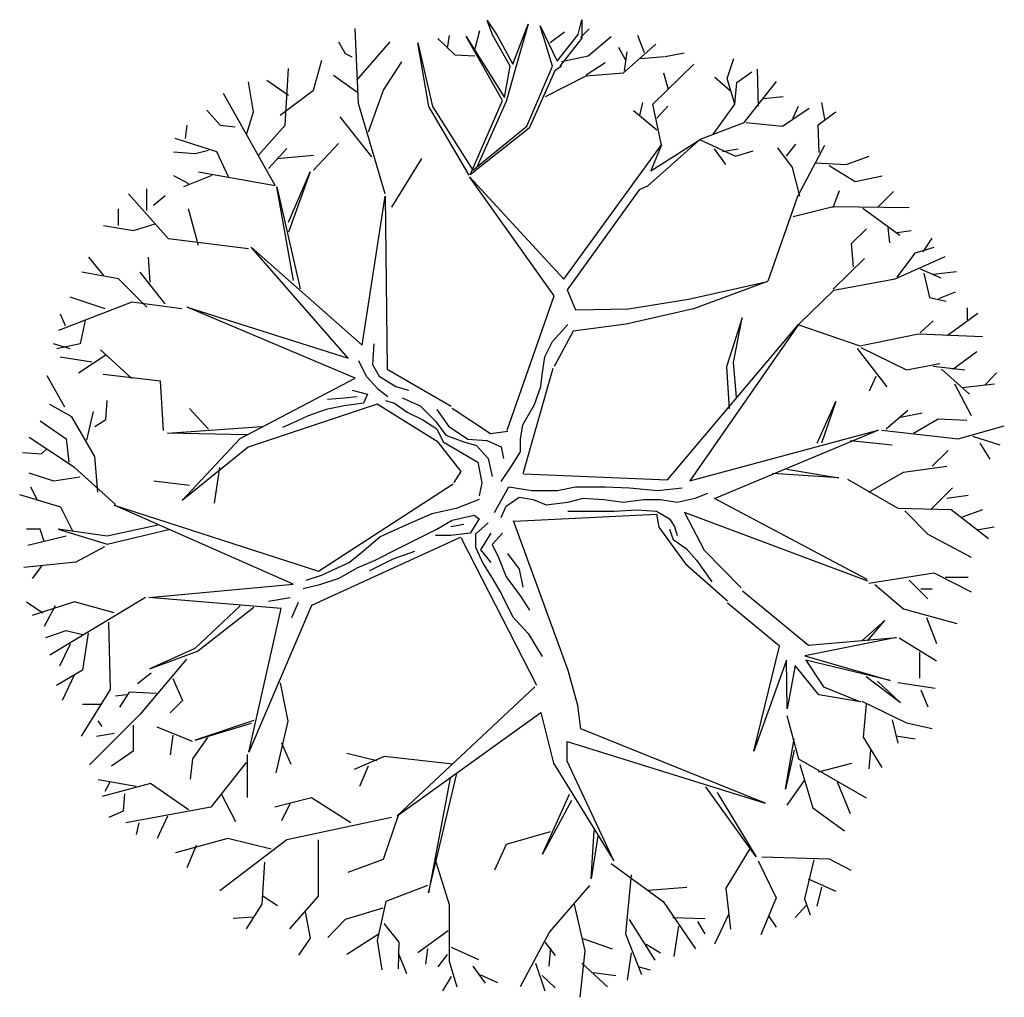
# Model space of a CAD drawing. Extents: x -1.9 to 20.9, y 2.3 to 17.
# Tile 6 of 12: x 9.7 to 13.3, y 2.5 to 6. Entities that reach past the tile are written whole.
import ezdxf

# ---------------------------------------------------------------- set-up
doc = ezdxf.new("R2010")
doc.units = 0
doc.header["$MEASUREMENT"] = 0
doc.layers.get('0').update_dxf_attribs({"linetype": 'CONTINUOUS'})

msp = doc.modelspace()

# ---------------------------------------------------------------- linework, layer by layer
for p, q in [((11.397, 6.0191), (11.4317, 5.9671)), ((11.4178, 5.9636), (11.397, 6.0191)), ((11.7275, 5.9682), (11.7408, 6.0217)), ((11.7408, 6.0217), (11.7408, 5.9549)), ((10.9285, 5.7164), (10.9164, 5.9893)), ((11.4905, 5.8596), (11.5459, 6.0052)), ((11.5459, 6.0052), (11.5009, 5.8492)), ((11.5895, 5.9994), (11.6518, 5.8703)), ((11.634, 5.8525), (11.5895, 5.9994)), ((11.7364, 5.9567), (11.7676, 5.9879)), ((11.2169, 5.9532), (11.2793, 5.8943)), ((11.2585, 5.9636), (11.2516, 5.9185)), ((11.3208, 5.9601), (11.4594, 5.7383)), ((11.4524, 5.7279), (11.3208, 5.9601)), ((11.3693, 5.9809), (11.352, 5.9151)), ((11.4801, 5.8527), (11.4178, 5.9636)), ((11.4317, 5.9671), (11.4905, 5.8596)), ((11.6256, 5.9393), (11.6775, 5.9775)), ((11.6518, 5.8703), (11.7275, 5.9682)), ((11.7408, 5.9549), (11.6607, 5.8525)), ((11.7641, 5.8908), (11.8472, 5.9601)), ((11.9685, 5.9012), (11.9442, 5.9636)), ((10.8558, 5.9408), (10.88, 5.8984)), ((10.9225, 5.8013), (11.0437, 5.9408)), ((11.1446, 5.9371), (11.198, 5.7056)), ((11.1846, 5.7056), (11.1446, 5.9371)), ((11.8749, 5.922), (11.8992, 5.877)), ((11.8923, 5.8284), (12.01, 5.9324)), ((10.88, 5.8984), (10.9043, 5.8862)), ((11.2793, 5.8943), (11.352, 5.8908)), ((11.6672, 5.87), (11.7641, 5.8908)), ((11.8957, 5.8354), (11.9061, 5.9047)), ((11.9546, 5.8804), (12.0412, 5.8874)), ((12.0446, 5.8874), (12.1139, 5.9012)), ((12.2697, 5.8076), (12.294, 5.8804)), ((10.6618, 5.6376), (10.674, 5.8438)), ((10.7649, 5.7649), (10.7952, 5.8741)), ((11.0194, 5.7649), (11.0861, 5.868)), ((11.4594, 5.7383), (11.4801, 5.8527)), ((11.5009, 5.8492), (11.4663, 5.7245)), ((11.5406, 5.6343), (11.634, 5.8525)), ((11.6672, 5.8527), (11.6429, 5.8354)), ((11.7572, 5.8215), (11.8265, 5.8666)), ((11.9996, 5.7141), (12.1485, 5.8596)), ((12.384, 5.7071), (12.3806, 5.8423)), ((10.8376, 5.8195), (10.9225, 5.7589)), ((11.6429, 5.8354), (11.5494, 5.6274)), ((11.6083, 5.7418), (11.7572, 5.818)), ((11.7572, 5.818), (11.8923, 5.8284)), ((12.0377, 5.8284), (12.055, 5.7695)), ((12.2801, 5.7626), (12.2247, 5.8111)), ((12.2975, 5.7141), (12.2697, 5.8076)), ((12.3044, 5.7938), (12.3598, 5.8319)), ((10.5467, 5.6861), (10.5285, 5.7953)), ((10.5952, 5.8013), (10.674, 5.7467)), ((12.2975, 5.7141), (12.3044, 5.7938)), ((12.3321, 5.6482), (12.4498, 5.7973)), ((10.6255, 5.4192), (10.4376, 5.7528)), ((10.6436, 5.674), (10.7649, 5.7649)), ((10.9649, 5.6133), (11.0194, 5.7649)), ((12.4014, 5.7349), (12.4741, 5.7418)), ((11.0255, 5.3889), (10.9285, 5.7164)), ((11.3315, 5.4562), (11.1846, 5.7056)), ((11.198, 5.7056), (11.3448, 5.4741)), ((11.3347, 5.4576), (11.4524, 5.7279)), ((11.4663, 5.7245), (11.3589, 5.4853)), ((11.9525, 5.6736), (11.9626, 5.7209)), ((12.0308, 5.5651), (11.9996, 5.7141)), ((12.0133, 5.6635), (12.0538, 5.7074)), ((12.2178, 5.6032), (12.2975, 5.7141)), ((12.4706, 5.6344), (12.5676, 5.7002)), ((12.5087, 5.6621), (12.5295, 5.7071)), ((12.6245, 5.6601), (12.6144, 5.7209)), ((10.377, 5.6922), (10.4254, 5.6376)), ((10.5224, 5.6072), (10.5467, 5.6861)), ((10.977, 5.5223), (10.8618, 5.6679)), ((12.0133, 5.6195), (11.9289, 5.6905)), ((12.6009, 5.6398), (12.665, 5.6871)), ((10.3042, 5.6376), (10.2982, 5.5891)), ((10.4254, 5.6376), (10.48, 5.6315)), ((10.5649, 5.5284), (10.6618, 5.6376)), ((11.5494, 5.6274), (11.3347, 5.4576)), ((11.3448, 5.4741), (11.5406, 5.6343)), ((12.1693, 5.5858), (12.3321, 5.6482)), ((12.339, 5.6482), (12.4706, 5.6344)), ((12.6042, 5.5385), (12.6009, 5.6398)), ((10.4133, 5.5405), (10.2618, 5.5891)), ((10.6012, 5.4799), (10.6679, 5.5527)), ((10.7649, 5.4738), (10.8558, 5.5709)), ((11.6752, 5.0775), (12.031, 5.5664)), ((12.1681, 5.5835), (11.9796, 5.4163)), ((11.9924, 5.472), (12.1681, 5.5835)), ((12.031, 5.5664), (11.9924, 5.472)), ((12.1686, 5.5858), (12.3003, 5.5249)), ((12.4523, 5.5553), (12.5063, 5.4844)), ((12.486, 5.5249), (12.5198, 5.5689)), ((12.5266, 5.3796), (12.6245, 5.5655)), ((10.2557, 5.5405), (10.3345, 5.5345)), ((10.3345, 5.5345), (10.383, 5.5466)), ((10.4558, 5.4496), (10.4133, 5.5405)), ((10.6315, 5.5163), (10.7649, 5.5284)), ((12.2227, 5.552), (12.2632, 5.4945)), ((12.253, 5.5418), (12.3104, 5.552)), ((12.3003, 5.5249), (12.3645, 5.5452)), ((12.7022, 5.4945), (12.7866, 5.5249)), ((11.0497, 5.3404), (11.1588, 5.5163)), ((12.5063, 5.4844), (12.5333, 5.3796)), ((12.5907, 5.5013), (12.7022, 5.4945)), ((12.6414, 5.4911), (12.7359, 5.4337)), ((10.2557, 5.4556), (10.3103, 5.4253)), ((10.3951, 5.4556), (10.2921, 5.4132)), ((10.3467, 5.4678), (10.6255, 5.4192)), ((10.7527, 5.4678), (10.674, 5.2494)), ((10.674, 5.2858), (10.7527, 5.4678)), ((11.3323, 5.4506), (11.6752, 5.0775)), ((11.6409, 5.0174), (11.3323, 5.4506)), ((12.7359, 5.4337), (12.8339, 5.454)), ((10.6315, 5.4132), (10.7164, 5.0432)), ((10.6921, 5.0735), (10.6315, 5.4132)), ((11.9796, 5.4163), (11.9495, 5.4034)), ((10.2376, 5.2252), (10.0921, 5.3889)), ((10.1588, 5.3283), (10.1588, 5.4071)), ((10.183, 5.3465), (10.2254, 5.3828)), ((10.942, 4.8374), (11.0257, 5.3796)), ((11.0257, 5.3796), (11.0329, 4.7501)), ((11.9495, 5.4034), (11.6881, 5.0389)), ((12.4185, 5.0721), (12.5266, 5.3796)), ((12.6549, 5.3391), (12.6785, 5.3999)), ((12.817, 5.3391), (12.8744, 5.3965)), ((12.5097, 5.3053), (12.6549, 5.3425)), ((12.6549, 5.3425), (12.9318, 5.3391)), ((10.0557, 5.2737), (10.0557, 5.3343)), ((10.3467, 5.2009), (10.3103, 5.3343)), ((12.763, 5.3357), (12.898, 5.2377)), ((10.0012, 5.2737), (10.1103, 5.2555)), ((10.1103, 5.2555), (10.1891, 5.2797)), ((12.7224, 5.2073), (12.7765, 5.2614)), ((12.8541, 5.2648), (12.8609, 5.2107)), ((12.8879, 5.2479), (12.9386, 5.2546)), ((10.5285, 5.1888), (10.2376, 5.2252)), ((12.7292, 5.1228), (12.7224, 5.2073)), ((12.9824, 5.1769), (13.0162, 5.2276)), ((9.9466, 5.1584), (10.0012, 5.0917)), ((10.1709, 5.0675), (10.1648, 5.1584)), ((10.5384, 5.1941), (10.942, 4.8374)), ((10.8911, 4.7901), (10.5384, 5.1941)), ((12.8811, 5.0789), (13.0635, 5.16)), ((12.8879, 5.0857), (12.9554, 5.1735)), ((12.9554, 5.1735), (13.023, 5.1938)), ((12.6549, 5.0417), (12.7697, 5.1532)), ((10.0557, 5.0796), (9.9224, 5.1039)), ((10.2254, 4.9886), (10.1345, 5.1039)), ((12.9723, 5.1161), (13.0466, 5.0823)), ((12.9858, 5.0992), (13.0061, 5.0113)), ((13.0196, 5.0958), (13.104, 5.1059)), ((10.1588, 4.9765), (10.0557, 5.0796)), ((12.1296, 5.0046), (12.4167, 5.0689)), ((12.4167, 5.0689), (12.1467, 4.9703)), ((12.6583, 5.0384), (12.8811, 5.0789)), ((11.4695, 4.5285), (11.6409, 5.0174)), ((11.6881, 5.0389), (11.7181, 4.966)), ((12.5299, 4.9133), (12.6583, 5.0384)), ((13.0399, 5.0079), (13.1006, 5.0316)), ((10.1042, 4.9947), (9.8375, 4.8916)), ((10.0072, 4.9704), (9.8799, 5.0129)), ((10.286, 4.9704), (10.1042, 4.9947)), ((11.911, 4.9703), (12.1296, 5.0046)), ((13.0061, 5.0113), (13.0669, 4.9978)), ((9.8436, 4.9522), (9.8618, 4.9098)), ((10.3057, 4.9757), (10.8911, 4.7901)), ((10.9166, 4.7174), (10.3057, 4.9757)), ((11.7181, 4.966), (11.911, 4.9703)), ((12.1467, 4.9703), (11.9024, 4.9145)), ((13.0702, 4.8728), (13.1817, 4.9539)), ((13.1445, 4.9302), (13.1445, 4.9742)), ((9.9345, 4.928), (9.9163, 4.8431)), ((11.6342, 4.8517), (11.6903, 4.9126)), ((11.9024, 4.9145), (11.7095, 4.8888)), ((12.0527, 4.348), (12.5296, 4.9126)), ((12.5296, 4.9126), (12.1338, 4.3449)), ((12.3247, 4.9372), (12.2671, 4.7589)), ((12.2933, 4.7747), (12.3247, 4.9372)), ((12.5266, 4.9133), (12.7528, 4.8356)), ((12.9723, 4.8829), (13.0196, 4.9269)), ((11.7095, 4.8888), (11.6409, 4.7601)), ((12.7528, 4.8356), (12.9656, 4.8795)), ((12.9656, 4.8795), (13.1986, 4.8694)), ((9.8799, 4.8249), (9.8193, 4.8431)), ((9.9163, 4.8431), (9.8315, 4.8249)), ((10.9844, 4.8424), (10.9797, 4.7675)), ((11.6062, 4.7956), (11.6342, 4.8517)), ((10.0095, 4.8013), (9.91, 4.7365)), ((10.1041, 4.7166), (9.9896, 4.8212)), ((12.7427, 4.8255), (12.8508, 4.6869)), ((12.7562, 4.8289), (12.9217, 4.7478)), ((13.0905, 4.7511), (13.1783, 4.8153)), ((9.9587, 4.7764), (9.8436, 4.7945)), ((10.9283, 4.7816), (10.9563, 4.7254)), ((10.9797, 4.7675), (11.0031, 4.7254)), ((11.5968, 4.7301), (11.6062, 4.7956)), ((12.3038, 4.6489), (12.2933, 4.7747)), ((12.9217, 4.7478), (13.0432, 4.7714)), ((10.2087, 4.7066), (9.9996, 4.7315)), ((11.0329, 4.7501), (11.2657, 4.6155)), ((11.6351, 4.7535), (11.526, 4.3698)), ((11.5922, 4.688), (11.5968, 4.7301)), ((12.2671, 4.7589), (12.2776, 4.6069)), ((13.0196, 4.7613), (13.1344, 4.7478)), ((13.05, 4.7511), (13.1513, 4.6599)), ((13.2087, 4.6937), (13.2492, 4.7376)), ((9.8602, 4.612), (9.7954, 4.7265)), ((10.2186, 4.5273), (10.2087, 4.7066)), ((10.4984, 4.499), (10.9166, 4.7174)), ((10.9563, 4.7254), (10.9984, 4.6786)), ((11.0031, 4.7254), (11.0638, 4.688)), ((12.8102, 4.7241), (12.7866, 4.67)), ((13.0973, 4.6971), (13.158, 4.5822)), ((13.1243, 4.6836), (13.2425, 4.6971)), ((10.9049, 4.6739), (10.961, 4.6599)), ((10.961, 4.6599), (10.947, 4.6272)), ((10.9984, 4.6786), (11.0358, 4.6506)), ((11.0638, 4.688), (11.1106, 4.6739)), ((11.5688, 4.6225), (11.5922, 4.688)), ((9.8851, 4.5771), (9.8054, 4.6219)), ((10.0095, 4.5671), (10.0145, 4.6369)), ((10.9966, 4.6227), (10.5275, 4.4663)), ((10.8161, 4.6412), (10.8768, 4.6459)), ((10.8768, 4.6459), (10.9236, 4.6506)), ((10.947, 4.6272), (10.8768, 4.6178)), ((11.2184, 4.4845), (10.9966, 4.6227)), ((11.0264, 4.6365), (11.0592, 4.6272)), ((11.0592, 4.6272), (11.1059, 4.5944)), ((11.0872, 4.6459), (11.1527, 4.6178)), ((11.5267, 4.5476), (11.5688, 4.6225)), ((12.5971, 4.4811), (12.6652, 4.6331)), ((12.6652, 4.6331), (12.6128, 4.4811)), ((9.9398, 4.4924), (9.9647, 4.597)), ((10.3829, 4.5322), (10.3132, 4.607)), ((10.8114, 4.6038), (10.7459, 4.5804)), ((10.8768, 4.6178), (10.8114, 4.6038)), ((11.1059, 4.5944), (11.162, 4.5663)), ((11.1527, 4.6178), (11.2088, 4.5617)), ((11.2135, 4.6038), (11.2555, 4.5429)), ((11.2689, 4.6084), (11.4089, 4.5161)), ((12.8485, 4.5335), (12.9271, 4.6017)), ((12.9009, 4.5755), (12.9795, 4.5912)), ((9.7705, 4.5621), (9.8651, 4.4974)), ((9.9697, 4.4326), (9.8851, 4.5771)), ((9.9697, 4.5422), (10.0095, 4.5671)), ((10.7039, 4.5617), (10.6524, 4.5383)), ((10.7459, 4.5804), (10.7039, 4.5617)), ((11.162, 4.5663), (11.2135, 4.5336)), ((11.2088, 4.5617), (11.2462, 4.5102)), ((12.9481, 4.5178), (13.0371, 4.5702)), ((13.0371, 4.5702), (13.1419, 4.565)), ((10.2336, 4.5173), (10.5771, 4.5422)), ((10.5223, 4.5123), (10.2336, 4.5173)), ((11.2135, 4.5336), (11.2368, 4.4868)), ((11.2555, 4.5429), (11.3257, 4.4962)), ((11.4089, 4.5161), (11.4714, 4.525)), ((11.5174, 4.4962), (11.5267, 4.5476)), ((12.1338, 4.3449), (12.8195, 4.5289)), ((12.2232, 4.2798), (12.8217, 4.5299)), ((12.8328, 4.5283), (13.1104, 4.4968)), ((13.1104, 4.4968), (13.2781, 4.544)), ((9.895, 4.3927), (9.7307, 4.5024)), ((9.8651, 4.4974), (9.8751, 4.4127)), ((10.2875, 4.2734), (10.4984, 4.499)), ((11.302, 4.3789), (11.2184, 4.4845)), ((11.2368, 4.4868), (11.307, 4.4447)), ((11.2462, 4.5102), (11.3116, 4.4868)), ((11.3116, 4.4868), (11.3584, 4.4728)), ((11.3257, 4.4962), (11.3958, 4.4915)), ((11.3958, 4.4915), (11.4472, 4.4681)), ((11.5174, 4.4494), (11.5174, 4.4962)), ((12.7176, 4.4916), (12.8695, 4.4759)), ((13.1628, 4.5073), (13.2623, 4.4759)), ((13.189, 4.4811), (13.2257, 4.4235)), ((9.7058, 4.4476), (9.7755, 4.4426)), ((9.7755, 4.4426), (9.7954, 4.4625)), ((10.5275, 4.4663), (10.2875, 4.2734)), ((11.307, 4.4447), (11.3631, 4.4119)), ((11.3584, 4.4728), (11.4005, 4.426)), ((11.4472, 4.4681), (11.4566, 4.426)), ((11.4846, 4.3979), (11.5174, 4.4494)), ((13.0162, 4.3973), (13.0738, 4.4549)), ((9.9797, 4.3031), (9.9697, 4.4326)), ((11.3631, 4.4119), (11.3771, 4.3371)), ((11.4005, 4.426), (11.4145, 4.3605)), ((9.8203, 4.3429), (9.7307, 4.3728)), ((10.0444, 4.2582), (9.895, 4.3927)), ((10.4228, 4.3927), (10.4028, 4.2632)), ((11.2766, 4.3389), (11.302, 4.3789)), ((11.4472, 4.3418), (11.4846, 4.3979)), ((12.6757, 4.3553), (12.4347, 4.371)), ((12.4871, 4.3868), (12.6757, 4.3553)), ((12.7857, 4.3029), (12.9114, 4.3763)), ((12.9114, 4.3763), (13.0685, 4.3973)), ((9.9149, 4.3579), (9.8203, 4.3429)), ((10.3132, 4.328), (10.1838, 4.3429)), ((11.3771, 4.3371), (11.3677, 4.2903)), ((11.5291, 4.3698), (12.0527, 4.348)), ((12.7071, 4.3501), (12.8904, 4.2452)), ((9.7357, 4.323), (9.7606, 4.2732)), ((10.7834, 4.0164), (11.2728, 4.3331)), ((11.4238, 4.2295), (11.4753, 4.323)), ((11.4753, 4.323), (11.5594, 4.309)), ((11.5594, 4.309), (11.6529, 4.309)), ((11.6529, 4.309), (11.7184, 4.323)), ((11.7184, 4.323), (11.8259, 4.323)), ((11.8259, 4.323), (11.9148, 4.3184)), ((11.9148, 4.3184), (12.0176, 4.309)), ((12.0176, 4.309), (12.1064, 4.3184)), ((12.1532, 4.2809), (12.1999, 4.2997)), ((13.0109, 4.24), (13.0895, 4.3186)), ((9.8452, 4.2483), (9.6959, 4.2931)), ((11.3677, 4.2763), (11.2836, 4.2435)), ((11.4659, 4.2529), (11.5127, 4.2856)), ((11.5127, 4.2856), (11.5641, 4.2763)), ((11.5641, 4.2763), (11.6109, 4.2575)), ((11.6109, 4.2575), (11.6903, 4.2669)), ((11.6903, 4.2669), (11.7464, 4.2809)), ((11.7464, 4.2809), (11.8212, 4.2763)), ((11.8212, 4.2763), (11.8914, 4.2669)), ((11.8914, 4.2669), (11.9662, 4.2763)), ((11.9662, 4.2763), (12.027, 4.2763)), ((12.027, 4.2763), (12.0877, 4.2669)), ((12.0877, 4.2669), (12.1532, 4.2809)), ((12.7797, 3.9858), (12.2232, 4.2798)), ((13.0685, 4.2819), (13.1471, 4.2924)), ((9.89, 4.1586), (9.8452, 4.2483)), ((10.0401, 4.2558), (10.7834, 4.0164)), ((10.6914, 3.9686), (10.0401, 4.2558)), ((11.2836, 4.2435), (11.1948, 4.2248)), ((11.4472, 4.2108), (11.4659, 4.2529)), ((11.6903, 4.2342), (11.7745, 4.2342)), ((11.7745, 4.2342), (11.8587, 4.2342)), ((11.8587, 4.2342), (11.9428, 4.2388)), ((11.9428, 4.2388), (12.0129, 4.2342)), ((12.0129, 4.2342), (12.0597, 4.2061)), ((12.7821, 3.9799), (12.1151, 4.2295)), ((12.1151, 4.2295), (12.1867, 4.0922)), ((12.8904, 4.2452), (13.0842, 4.24)), ((12.9166, 4.2348), (13.0004, 4.1509)), ((13.0842, 4.24), (13.2204, 4.1352)), ((13.1262, 4.2138), (13.1995, 4.24)), ((11.1948, 4.2248), (11.1013, 4.1827)), ((11.2135, 4.1687), (11.2696, 4.2014)), ((11.2696, 4.2014), (11.349, 4.2201)), ((11.3677, 4.2061), (11.335, 4.1546)), ((11.349, 4.2201), (11.3677, 4.2061)), ((11.4005, 4.192), (11.3537, 4.1499)), ((11.691, 3.6551), (11.4922, 4.1986)), ((11.4948, 4.1983), (12.0122, 4.2232)), ((12.0122, 4.2232), (12.0216, 4.1764)), ((12.0597, 4.2061), (12.0784, 4.178)), ((9.7705, 4.1686), (9.7208, 4.1686)), ((9.7855, 4.1237), (9.7705, 4.1686)), ((9.8353, 4.1686), (10.0145, 4.1138)), ((10.0145, 4.1437), (9.8353, 4.1686)), ((10.1987, 4.1835), (10.0145, 4.1437)), ((10.0145, 4.1138), (10.2435, 4.1686)), ((11.1013, 4.1827), (11.0077, 4.1406)), ((11.148, 4.1359), (11.2135, 4.1687)), ((11.2649, 4.178), (11.3116, 4.1874)), ((12.0216, 4.1764), (12.1182, 4.0423)), ((12.0597, 4.1687), (12.0737, 4.1312)), ((12.0784, 4.178), (12.0877, 4.1453)), ((13.1785, 4.1666), (13.2414, 4.1771)), ((9.8651, 4.1437), (9.7257, 4.1088)), ((11.2986, 4.1379), (10.7576, 3.8912)), ((11.0077, 4.1406), (10.947, 4.0891)), ((11.0732, 4.0985), (11.148, 4.1359)), ((11.2649, 4.1453), (11.2088, 4.1453)), ((11.335, 4.1546), (11.2649, 4.1453)), ((11.3005, 4.1382), (11.5764, 3.6012)), ((11.3537, 4.1499), (11.3537, 4.1032)), ((11.4098, 4.1546), (11.3724, 4.0938)), ((11.4519, 4.1546), (11.4145, 4.1125)), ((12.0737, 4.1312), (12.1205, 4.0985)), ((13.0004, 4.1509), (13.1576, 4.067)), ((10.0045, 4.1038), (9.9, 4.049)), ((10.947, 4.0891), (10.8955, 4.047)), ((10.989, 4.0564), (11.0732, 4.0985)), ((11.0545, 4.061), (11.134, 4.0891)), ((11.3537, 4.1032), (11.3818, 4.0423)), ((11.3724, 4.0938), (11.4098, 4.047)), ((11.4145, 4.1125), (11.4379, 4.0657)), ((12.1205, 4.0985), (12.1579, 4.0564)), ((12.1867, 4.0922), (12.3208, 3.955)), ((9.9, 4.049), (9.7108, 4.0291)), ((10.9236, 4.0283), (10.989, 4.0564)), ((10.9703, 4.0189), (11.0545, 4.061)), ((11.4379, 4.0657), (11.4659, 3.9955)), ((11.4706, 4.0798), (11.5127, 4.0236)), ((12.1579, 4.0564), (12.1906, 4.0096)), ((9.7755, 4.0341), (9.7407, 3.9892)), ((10.8955, 4.047), (10.7927, 4.0002)), ((10.8581, 3.9909), (10.9236, 4.0283)), ((11.3818, 4.0423), (11.4145, 3.9909)), ((11.5127, 4.0236), (11.5267, 3.9581)), ((12.1182, 4.0423), (12.2709, 3.9082)), ((10.7927, 4.0002), (10.7366, 3.9815)), ((10.788, 3.9675), (10.8581, 3.9909)), ((11.4145, 3.9909), (11.4472, 3.9347)), ((11.4659, 3.9955), (11.5174, 3.9254)), ((12.1906, 4.0096), (12.214, 3.9768)), ((12.7857, 3.9727), (13.0214, 4.0094)), ((12.9323, 3.9832), (13.0004, 3.915)), ((13.0214, 4.0094), (13.1576, 3.9412)), ((13.0633, 3.9936), (13.1471, 3.9936)), ((10.1652, 3.9207), (10.6914, 3.9686)), ((10.7272, 3.9534), (10.788, 3.9675)), ((12.325, 3.9449), (12.5653, 3.7462)), ((12.8066, 3.9674), (12.9114, 3.8783)), ((12.9742, 3.9517), (13.0162, 3.9517)), ((10.153, 3.9203), (9.8054, 3.7106)), ((10.6472, 3.8802), (10.1652, 3.9207)), ((10.601, 3.9066), (10.6805, 3.9207)), ((11.4472, 3.9347), (11.4893, 3.8505)), ((11.5174, 3.9254), (11.5501, 3.8739)), ((9.7208, 3.9045), (9.7805, 3.8647)), ((9.895, 3.9045), (9.7407, 3.8547)), ((9.8253, 3.8896), (9.7855, 3.8149)), ((10.0394, 3.8647), (9.895, 3.9045)), ((10.4974, 3.8896), (10.3331, 3.7351)), ((10.3431, 3.7252), (10.5472, 3.8846)), ((10.7576, 3.8912), (10.5295, 3.3573)), ((10.5295, 3.3573), (10.6472, 3.8802)), ((10.7085, 3.902), (10.6851, 3.8458)), ((12.4596, 3.743), (12.2705, 3.9001)), ((12.9114, 3.8783), (13.1052, 3.8259)), ((11.4893, 3.8505), (11.5454, 3.7897)), ((12.8433, 3.8364), (12.7595, 3.763)), ((12.7804, 3.763), (12.8433, 3.8364)), ((12.9952, 3.8469), (13.0319, 3.7525)), ((9.7905, 3.775), (9.8651, 3.7999)), ((9.8651, 3.7999), (9.9249, 3.785)), ((10.0195, 3.8298), (10.0245, 3.5857)), ((9.9448, 3.7899), (9.9249, 3.6554)), ((11.5454, 3.7897), (11.5968, 3.7055)), ((12.8857, 3.775), (12.5525, 3.7077)), ((12.5653, 3.7462), (12.8857, 3.775)), ((12.8957, 3.7735), (13.0319, 3.6896)), ((9.8801, 3.7501), (9.8402, 3.6704)), ((10.3331, 3.7351), (10.1688, 3.6604)), ((12.3667, 3.3615), (12.4596, 3.743)), ((10.3033, 3.6953), (10.134, 3.496)), ((10.1688, 3.6604), (10.3431, 3.7252)), ((12.4852, 3.6917), (12.3667, 3.3615)), ((12.4884, 3.5154), (12.4852, 3.6917)), ((12.5525, 3.7077), (12.8632, 3.618)), ((12.8632, 3.618), (12.5557, 3.6917)), ((12.5557, 3.6917), (12.6198, 3.5955)), ((12.969, 3.7211), (12.969, 3.6267)), ((9.9249, 3.6554), (9.8303, 3.6006)), ((11.7265, 3.5272), (11.691, 3.6551)), ((12.5172, 3.6725), (12.4884, 3.5154)), ((12.6037, 3.5667), (12.5172, 3.6725)), ((9.895, 3.6405), (9.8502, 3.5458)), ((10.1738, 3.6455), (10.124, 3.6056)), ((10.2535, 3.6255), (10.2883, 3.5458)), ((12.9009, 3.5376), (12.7752, 3.632)), ((10.0245, 3.5857), (9.9199, 3.4163)), ((10.6439, 3.6103), (10.6712, 3.47)), ((11.5703, 3.5947), (11.0697, 3.1258)), ((12.6198, 3.5955), (12.7543, 3.541)), ((12.8171, 3.6162), (12.9009, 3.5376)), ((12.8904, 3.611), (13.0266, 3.59)), ((12.9742, 3.5848), (13.0004, 3.5219)), ((10.0842, 3.5658), (10.0444, 3.5608)), ((10.0942, 3.5757), (10.0593, 3.5209)), ((10.1937, 3.5707), (10.0942, 3.5757)), ((12.7543, 3.541), (12.6037, 3.5667)), ((9.9946, 3.5309), (9.9249, 3.5309)), ((10.2883, 3.5458), (10.2435, 3.501)), ((11.7371, 3.442), (11.7265, 3.5272)), ((12.7595, 3.5428), (12.9219, 3.4642)), ((12.7752, 3.5324), (12.7647, 3.4118)), ((10.134, 3.496), (9.9498, 3.3117)), ((11.0697, 3.1258), (11.5916, 3.5024)), ((11.5916, 3.5024), (11.6377, 3.3177)), ((12.4871, 3.4904), (12.529, 3.3332)), ((9.9797, 3.4711), (9.9946, 3.4512)), ((10.1091, 3.4562), (10.1091, 3.3615)), ((10.3245, 3.3961), (10.1959, 3.4485)), ((10.5483, 3.4723), (10.334, 3.4008)), ((10.334, 3.4008), (10.5388, 3.4628)), ((10.6712, 3.47), (10.6283, 3.2828)), ((12.4081, 3.172), (11.7371, 3.442)), ((12.8695, 3.4747), (12.8904, 3.3908)), ((12.9219, 3.4642), (13.0162, 3.4432)), ((9.9747, 3.4163), (10.0394, 3.4263)), ((10.253, 3.4199), (10.2435, 3.3484)), ((10.3789, 3.4115), (10.3244, 3.3335)), ((12.4819, 3.2231), (12.5133, 3.4066)), ((12.7647, 3.4118), (12.8328, 3.3017)), ((12.8852, 3.417), (12.9533, 3.4066)), ((10.6478, 3.392), (10.6829, 3.314)), ((11.6874, 3.3958), (12.4081, 3.172)), ((11.6874, 3.3248), (11.6874, 3.3958)), ((10.1091, 3.3615), (10.0294, 3.3067)), ((10.3244, 3.3335), (10.3166, 3.2594)), ((10.5231, 3.3491), (10.5231, 3.1932)), ((10.9946, 3.3257), (10.8855, 3.353)), ((11.0218, 3.3413), (10.9127, 3.2945)), ((11.2712, 3.314), (11.0218, 3.3413)), ((12.5133, 3.3646), (12.4819, 3.2231)), ((12.529, 3.3332), (12.7752, 3.1916)), ((12.7909, 3.3646), (12.7857, 3.2965)), ((10.5197, 3.3198), (10.3911, 3.1578)), ((10.9634, 3.3062), (10.9322, 3.2321)), ((11.6377, 3.3177), (11.8578, 2.9624)), ((11.8578, 2.9624), (11.6874, 3.3248)), ((12.5342, 3.3122), (12.5814, 3.1549)), ((12.6023, 3.286), (12.7228, 3.3174)), ((11.1827, 2.8454), (11.2861, 3.2799)), ((11.262, 3.2627), (11.1827, 2.8454)), ((9.9816, 3.2579), (10.1197, 3.234)), ((10.1721, 3.2436), (9.9959, 3.1959)), ((10.0244, 3.2483), (10.0054, 3.215)), ((10.3102, 3.1483), (10.1721, 3.2436)), ((12.3752, 2.9764), (12.1926, 3.2316)), ((12.5499, 3.2545), (12.4871, 3.1654)), ((12.6704, 3.2493), (12.7176, 3.134)), ((10.0768, 3.2055), (10.0721, 3.1435)), ((10.4292, 3.2055), (10.4816, 3.1054)), ((10.7578, 3.1912), (10.6245, 3.1578)), ((10.9007, 3.1006), (10.7578, 3.1912)), ((11.5985, 2.9865), (11.6959, 3.2049)), ((12.2339, 3.211), (12.3752, 2.9764)), ((10.3911, 3.1578), (10.0816, 3.1006)), ((10.679, 3.1698), (10.6478, 3.1074)), ((11.7037, 3.1815), (11.5985, 2.9865)), ((12.5814, 3.1549), (12.6966, 3.0711)), ((10.0721, 3.1435), (10.0197, 3.1197)), ((10.234, 3.1244), (10.1959, 3.0434)), ((11.0483, 3.1197), (10.6673, 3.0387)), ((11.0725, 3.1269), (11.0179, 2.967)), ((10.1292, 3.1006), (10.1197, 3.0577)), ((11.6258, 3.0684), (11.466, 3.0216)), ((11.7755, 2.8971), (11.7859, 3.073)), ((11.7996, 3.0523), (11.7755, 2.8971)), ((10.453, 3.0434), (10.2626, 2.991)), ((10.3054, 2.9386), (10.3388, 3.0196)), ((10.6673, 3.0387), (10.4245, 2.8528)), ((10.6102, 3.0053), (10.453, 3.0434)), ((10.7816, 3.0387), (10.7816, 2.8338)), ((11.466, 3.0216), (11.4232, 2.928)), ((12.3546, 3.0109), (12.265, 2.8626)), ((12.3959, 2.9764), (12.6406, 2.9695)), ((10.5864, 2.9577), (10.5769, 2.8052)), ((11.0179, 2.967), (10.8894, 2.9202)), ((11.2103, 2.9592), (11.2585, 2.804)), ((11.8479, 2.9523), (12.0375, 2.8143)), ((12.3821, 2.9626), (12.4476, 2.8281)), ((12.5855, 2.9661), (12.551, 2.8247)), ((12.6406, 2.9695), (12.7199, 2.9281)), ((11.9203, 2.9109), (11.8996, 2.6971)), ((11.1792, 2.873), (11.0276, 2.8143)), ((11.7686, 2.873), (11.6239, 2.704)), ((11.9823, 2.8557), (12.1236, 2.8661)), ((12.5648, 2.8971), (12.6648, 2.8523)), ((12.6131, 2.8661), (12.5958, 2.7971)), ((10.5816, 2.8338), (10.634, 2.8004)), ((10.7816, 2.8338), (10.6769, 2.7146)), ((12.265, 2.8626), (12.2822, 2.7143)), ((10.5769, 2.8052), (10.5197, 2.7146)), ((11.0276, 2.8143), (10.9966, 2.6729)), ((11.2585, 2.804), (11.2585, 2.597)), ((11.7135, 2.804), (11.7514, 2.635)), ((12.0375, 2.8143), (12.1547, 2.6419)), ((12.4476, 2.8281), (12.3925, 2.6936)), ((12.5579, 2.8005), (12.5166, 2.7557)), ((12.551, 2.8247), (12.5717, 2.766)), ((10.734, 2.7766), (10.7531, 2.6813)), ((11.0172, 2.7902), (10.8794, 2.7488)), ((12.2753, 2.7695), (12.2236, 2.6591)), ((12.4201, 2.7626), (12.4476, 2.7212)), ((10.5483, 2.7575), (10.4721, 2.7528)), ((10.8794, 2.7488), (10.8173, 2.6833)), ((11.0207, 2.735), (11.0758, 2.666)), ((11.9134, 2.7488), (12.0065, 2.6005)), ((12.0719, 2.7557), (12.1891, 2.7522)), ((12.0926, 2.7247), (12.0754, 2.6143)), ((12.1616, 2.7419), (12.1891, 2.6971)), ((11.0035, 2.6971), (10.8863, 2.6212)), ((11.2551, 2.7074), (11.1448, 2.6281)), ((11.6239, 2.704), (11.517, 2.5039)), ((11.8996, 2.6971), (11.9582, 2.5488)), ((10.7531, 2.6813), (10.7102, 2.6193)), ((10.9966, 2.6729), (11.0138, 2.566)), ((11.0758, 2.666), (11.0724, 2.5695)), ((11.6066, 2.666), (11.6445, 2.6177)), ((11.7445, 2.6798), (11.8513, 2.6419)), ((11.9754, 2.6591), (12.0271, 2.6281)), ((11.0724, 2.6281), (11.1034, 2.5522)), ((11.1792, 2.6419), (11.1723, 2.5867)), ((11.2516, 2.6212), (11.2172, 2.5763)), ((11.2654, 2.6488), (11.3654, 2.6039)), ((11.6273, 2.6453), (11.6204, 2.5798)), ((11.7514, 2.635), (11.7342, 2.466)), ((11.9203, 2.6281), (11.9065, 2.5281)), ((11.2585, 2.597), (11.2861, 2.5039)), ((11.3447, 2.5798), (11.3895, 2.5177)), ((11.5722, 2.5901), (11.6066, 2.4901)), ((11.7411, 2.5901), (11.8341, 2.5039)), ((11.3721, 2.5478), (11.434, 2.5193)), ((11.5963, 2.5453), (11.6445, 2.5005)), ((11.7824, 2.5557), (11.8651, 2.5453)), ((11.9479, 2.5763), (11.9892, 2.566)), ((11.2654, 2.5419), (11.2344, 2.4901))]:
    msp.add_line(p, q)

doc.saveas('drawing.dxf')
